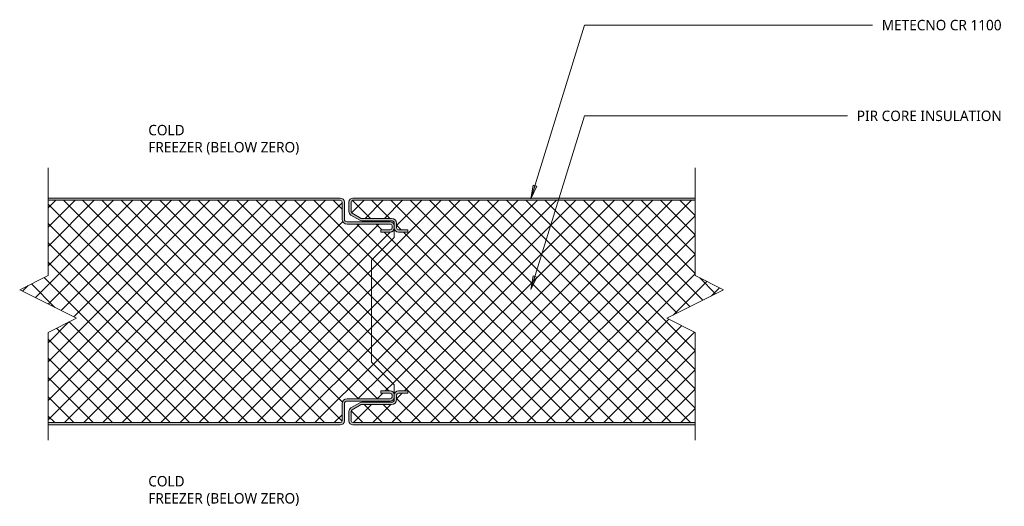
# Model space of a CAD drawing. Header units: millimetres. Extents: x 122 to 556, y -56 to 159.
import ezdxf

# ---------------------------------------------------------------- set-up
doc = ezdxf.new("R2010")
doc.units = ezdxf.units.MM
for name, color, linetype, lineweight in [('A-DETL', 90, 'Continuous', 13), ('A-DETL-GENF', 92, 'Continuous', 13), ('G-ANNO-TEXT', 231, 'Continuous', 9)]:
    doc.layers.add(name, color=color, linetype=linetype, lineweight=lineweight)
doc.styles.add('Yu Gothic', font='Yu Gothic.ttf', dxfattribs={"height": 4.6})
doc.styles.add('Yu Gothic_B', font='Yu Gothic.ttf', dxfattribs={"height": 4.6})
pattern_1 = [(45, (0, 0), (-4.24264, 4.24264), []), (135, (0, 0), (-4.24264, -4.24264), [])]

# ---------------------------------------------------------------- blocks, each defined once
blk = doc.blocks.new('Break Line _M_ - Break Line _M_-5522365-19 TYPICAL WALL JOINT FREEZER _ COOLROOM 01')
at = {"layer": 'A-DETL-GENF'}
for p, q in [((6.25, 12.5), (-6.25, -12.5)), ((12.5, 0), (6.25, 12.5)), ((-12.5, 0), (-60, 0)), ((-6.25, -12.5), (-12.5, 0)), ((60, 0), (12.5, 0))]:
    blk.add_line(p, q, dxfattribs=at)
blk = doc.blocks.new('Break Line _M_ - Break Line _M_-5522490-19 TYPICAL WALL JOINT FREEZER _ COOLROOM 01')
at = {"layer": 'A-DETL-GENF'}
for p, q in [((-12.5, 0), (-6.25, 12.5)), ((-6.25, 12.5), (6.25, -12.5)), ((-60, 0), (-12.5, 0)), ((6.25, -12.5), (12.5, 0)), ((12.5, 0), (60, 0))]:
    blk.add_line(p, q, dxfattribs=at)

msp = doc.modelspace()

# ---------------------------------------------------------------- hatches: boundary and pattern name
at = {"layer": 'A-DETL-GENF'}
h = msp.add_hatch(dxfattribs=at)
h.set_pattern_fill('FP_1', color=253, style=0, pattern_type=2)
h.set_pattern_definition(pattern_1)
h.paths.add_polyline_path([(263.65, -19.06), (263.86, -19.03), (264.12, -18.9), (264.22, -18.82), (264.35, -18.66), (264.43, -18.46), (264.45, -18.26), (264.45, -10.76), (264.54, -10.16), (264.75, -9.66), (265.1, -9.2), (265.55, -8.85), (266.08, -8.63), (266.65, -8.56), (285.65, -8.56), (285.86, -8.53), (286.12, -8.4), (286.22, -8.32), (286.35, -8.16), (286.43, -7.96), (286.45, -7.76), (286.45, -6.86), (286.43, -6.65), (286.35, -6.46), (286.16, -6.25), (286.05, -6.16), (285.86, -6.08), (285.65, -6.06), (281.45, -6.06), (281.45, -5.06), (285.65, -5.06), (286.18, -5.14), (286.55, -5.3), (286.93, -5.58), (287.21, -5.96), (287.39, -6.39), (287.45, -6.86), (287.45, -2.46), (277.45, 7.55), (277.45, 52.62), (287.45, 62.54), (287.43, 66.53), (287.37, 66.2), (287.12, 65.72), (287.06, 65.62), (286.78, 65.34), (286.43, 65.12), (286.05, 64.99), (285.65, 64.94), (281.45, 64.94), (281.45, 65.94), (285.83, 65.96), (286, 66.02), (286.16, 66.13), (286.28, 66.25), (286.37, 66.4), (286.43, 66.57), (286.45, 66.75), (286.45, 67.64), (286.43, 67.85), (286.29, 68.11), (286.16, 68.25), (286.05, 68.34), (285.86, 68.42), (285.65, 68.44), (266.65, 68.44), (266.05, 68.53), (265.55, 68.74), (265.1, 69.09), (264.75, 69.54), (264.53, 70.07), (264.45, 70.64), (264.45, 78.14), (264.43, 78.35), (264.35, 78.54), (264.22, 78.71), (264.05, 78.84), (263.86, 78.92), (263.65, 78.94), (134.95, 78.94), (134.95, 45.74), (122.45, 39.49), (147.45, 26.99), (134.95, 20.74), (134.95, -19.06), (233.68, -19.06)])
h = msp.add_hatch(color=8, dxfattribs=at)
h.paths.add_polyline_path([(263.65, -20.06), (264.12, -19.99), (264.55, -19.81), (264.93, -19.53), (265.21, -19.16), (265.39, -18.72), (265.45, -18.26), (265.45, -10.76), (265.49, -10.45), (265.61, -10.16), (265.8, -9.91), (266.05, -9.72), (266.34, -9.6), (266.65, -9.56), (285.65, -9.56), (286.16, -9.48), (286.55, -9.31), (286.93, -9.03), (287.21, -8.66), (287.39, -8.22), (287.45, -7.76), (287.45, -6.86), (287.39, -6.39), (287.21, -5.96), (286.93, -5.58), (286.55, -5.3), (286.12, -5.12), (285.65, -5.06), (281.45, -5.06), (281.45, -6.06), (285.65, -6.06), (285.86, -6.08), (286.05, -6.16), (286.22, -6.29), (286.35, -6.46), (286.43, -6.65), (286.45, -6.86), (286.45, -7.76), (286.43, -7.96), (286.35, -8.16), (286.16, -8.36), (286.05, -8.45), (285.86, -8.53), (285.65, -8.56), (266.65, -8.56), (266.08, -8.63), (265.55, -8.85), (265.1, -9.2), (264.75, -9.66), (264.53, -10.19), (264.45, -10.76), (264.45, -18.26), (264.43, -18.46), (264.35, -18.66), (264.22, -18.82), (264.05, -18.95), (263.86, -19.03), (263.65, -19.06), (134.95, -19.06), (134.95, -20.06), (233.68, -20.06)])
h.paths.add_polyline_path([(281.45, 64.94), (285.65, 64.94), (286.05, 64.99), (286.43, 65.12), (286.78, 65.34), (287.06, 65.62), (287.27, 65.96), (287.41, 66.34), (287.45, 66.75), (287.45, 67.64), (287.39, 68.11), (287.21, 68.54), (286.93, 68.92), (286.55, 69.2), (286.12, 69.38), (285.65, 69.44), (266.65, 69.44), (266.34, 69.48), (266.05, 69.6), (265.8, 69.8), (265.61, 70.04), (265.49, 70.33), (265.45, 70.64), (265.45, 78.14), (265.39, 78.61), (265.21, 79.04), (264.93, 79.42), (264.55, 79.7), (264.12, 79.88), (263.65, 79.94), (134.95, 79.94), (134.95, 78.94), (263.65, 78.94), (263.86, 78.92), (264.05, 78.84), (264.22, 78.71), (264.35, 78.54), (264.43, 78.35), (264.45, 78.14), (264.45, 70.64), (264.53, 70.07), (264.75, 69.54), (265.1, 69.09), (265.55, 68.74), (266.08, 68.52), (266.65, 68.44), (285.65, 68.44), (285.86, 68.42), (286.05, 68.34), (286.22, 68.21), (286.35, 68.04), (286.43, 67.85), (286.45, 67.64), (286.43, 66.57), (286.37, 66.4), (286.27, 66.24), (286.15, 66.12), (286, 66.02), (285.83, 65.96), (285.65, 65.94), (281.45, 65.94)])
h = msp.add_hatch(color=8, dxfattribs=at)
h.paths.add_polyline_path([(280.33, -20.06), (419.95, -20.06), (419.95, -19.06), (269.25, -19.06), (269.05, -19.03), (268.85, -18.95), (268.69, -18.82), (268.56, -18.66), (268.48, -18.46), (268.45, -18.26), (268.45, -14.1), (268.48, -13.89), (268.56, -13.7), (268.69, -13.53), (268.85, -13.4), (272.92, -11.06), (286.25, -11.06), (286.82, -10.98), (287.35, -10.76), (287.81, -10.41), (288.16, -9.96), (288.38, -9.43), (288.45, -8.86), (288.45, -6.86), (288.48, -6.65), (288.56, -6.46), (288.69, -6.29), (288.85, -6.16), (289.08, -6.08), (289.25, -6.06), (293.45, -6.06), (293.45, -5.06), (289.08, -5.08), (288.72, -5.14), (288.35, -5.3), (287.98, -5.58), (287.69, -5.96), (287.51, -6.39), (287.45, -6.86), (287.45, -8.86), (287.41, -9.17), (287.29, -9.46), (287.1, -9.7), (286.85, -9.9), (286.56, -10.02), (286.16, -10.06), (273.13, -10.06), (272.66, -10.12), (272.23, -10.3), (268.35, -12.54), (267.98, -12.82), (267.69, -13.2), (267.51, -13.63), (267.45, -14.1), (267.45, -18.26), (267.51, -18.72), (267.69, -19.16), (267.98, -19.53), (268.35, -19.81), (268.79, -19.99), (269.25, -20.06)])
h.paths.add_polyline_path([(291.99, 64.94), (293.45, 64.94), (293.45, 65.94), (289.08, 65.97), (289.04, 65.97), (288.85, 66.05), (288.64, 66.24), (288.56, 66.35), (288.48, 66.54), (288.45, 66.75), (288.45, 68.86), (288.35, 69.4), (288.12, 69.91), (287.77, 70.34), (287.32, 70.67), (286.8, 70.88), (286.16, 70.95), (272.92, 70.95), (268.85, 73.29), (268.67, 73.44), (268.56, 73.58), (268.48, 73.78), (268.45, 73.98), (268.45, 78.14), (268.48, 78.35), (268.56, 78.54), (268.69, 78.71), (268.85, 78.84), (269.05, 78.92), (269.25, 78.94), (419.95, 78.94), (419.95, 79.94), (269.25, 79.94), (268.79, 79.88), (268.35, 79.7), (267.98, 79.42), (267.69, 79.04), (267.51, 78.61), (267.45, 78.14), (267.45, 73.98), (267.51, 73.52), (267.69, 73.08), (267.98, 72.71), (268.35, 72.43), (272.23, 70.19), (272.66, 70.01), (273.13, 69.95), (286.25, 69.95), (286.55, 69.91), (286.83, 69.8), (287.07, 69.62), (287.26, 69.39), (287.39, 69.12), (287.45, 68.83), (287.45, 66.73), (287.53, 66.24), (287.69, 65.85), (287.98, 65.47), (288.35, 65.19), (288.79, 65.01), (289.25, 64.94)])
h = msp.add_hatch(dxfattribs=at)
h.set_pattern_fill('FP_1', color=253, style=0, pattern_type=2)
h.set_pattern_definition(pattern_1)
h.paths.add_polyline_path([(373.63, -19.06), (419.95, -19.06), (419.95, 20.74), (407.45, 26.99), (432.45, 39.49), (419.95, 45.74), (419.95, 78.94), (269.25, 78.94), (269.05, 78.92), (268.79, 78.79), (268.67, 78.69), (268.56, 78.54), (268.48, 78.35), (268.45, 78.14), (268.45, 73.98), (268.48, 73.78), (268.56, 73.58), (268.69, 73.42), (268.85, 73.29), (272.92, 70.95), (286.25, 70.95), (286.83, 70.87), (287.32, 70.67), (287.77, 70.34), (288.12, 69.91), (288.35, 69.4), (288.45, 68.83), (288.45, 66.75), (288.48, 66.54), (288.56, 66.35), (288.69, 66.18), (288.85, 66.05), (289.08, 65.97), (289.25, 65.94), (293.45, 65.94), (293.45, 64.94), (289.08, 64.97), (288.79, 65.01), (288.35, 65.19), (287.98, 65.47), (287.69, 65.85), (287.5, 66.34), (287.45, 66.57), (287.45, 62.54), (277.45, 52.62), (277.45, 7.55), (287.45, -2.46), (287.45, -6.86), (287.51, -6.39), (287.69, -5.96), (287.98, -5.58), (288.35, -5.3), (288.79, -5.12), (289.25, -5.06), (293.45, -5.06), (293.45, -6.06), (289.08, -6.08), (289.05, -6.08), (288.85, -6.16), (288.69, -6.29), (288.56, -6.46), (288.48, -6.65), (288.45, -6.86), (288.45, -8.86), (288.36, -9.46), (288.16, -9.96), (287.81, -10.41), (287.35, -10.76), (286.82, -10.98), (286.16, -11.06), (272.92, -11.06), (268.85, -13.4), (268.67, -13.55), (268.56, -13.7), (268.48, -13.89), (268.45, -14.1), (268.45, -18.26), (268.48, -18.46), (268.61, -18.72), (268.69, -18.82), (268.85, -18.95), (269.05, -19.03), (269.25, -19.06), (280.33, -19.06)])
at = {"layer": 'G-ANNO-TEXT'}
for points in [[(347.64, 79.63), (350.16, 85.13), (348.65, 85.59)], [(347.64, 39.63), (350.16, 45.13), (348.65, 45.59)]]:
    msp.add_hatch(color=7, dxfattribs=at).paths.add_polyline_path(points)

# ---------------------------------------------------------------- linework, layer by layer
at = {"layer": 'A-DETL'}
for p, q in [((263.65, 79.94), (134.95, 79.94)), ((134.95, 78.94), (263.65, 78.94)), ((263.65, 78.94), (134.95, 78.94)), ((264.45, 78.14), (264.45, 70.64)), ((264.45, 70.64), (264.45, 78.14)), ((265.45, 70.64), (265.45, 78.14)), ((267.45, 78.14), (267.45, 73.98)), ((268.45, 73.98), (268.45, 78.14)), ((268.45, 78.14), (268.45, 73.98)), ((419.95, 79.94), (269.25, 79.94)), ((269.25, 78.94), (419.95, 78.94)), ((419.95, 78.94), (269.25, 78.94)), ((285.65, 69.44), (266.65, 69.44)), ((268.35, 72.43), (272.23, 70.19)), ((272.92, 70.95), (268.85, 73.29)), ((268.85, 73.29), (272.92, 70.95)), ((286.25, 70.95), (272.92, 70.95)), ((272.92, 70.95), (286.25, 70.95)), ((273.13, 69.95), (286.25, 69.95)), ((266.65, 68.44), (285.65, 68.44)), ((285.65, 68.44), (266.65, 68.44)), ((285.65, 65.94), (281.45, 65.94)), ((281.45, 65.94), (281.45, 64.94)), ((281.45, 64.94), (281.45, 65.94)), ((281.45, 65.94), (285.65, 65.94)), ((286.45, 67.64), (286.45, 66.75)), ((286.45, 66.75), (286.45, 67.64)), ((287.45, 68.83), (287.45, 67.64)), ((287.45, 66.75), (287.45, 67.64)), ((287.45, 66.75), (287.45, 62.54)), ((287.45, 62.54), (287.45, 66.64)), ((288.45, 66.75), (288.45, 68.86)), ((288.45, 68.86), (288.45, 66.75)), ((293.45, 65.94), (289.25, 65.94)), ((289.25, 65.94), (293.45, 65.94)), ((293.45, 64.94), (293.45, 65.94)), ((293.45, 65.94), (293.45, 64.95)), ((277.45, 52.62), (287.45, 62.54)), ((287.45, 62.54), (277.45, 52.62)), ((281.45, 64.94), (285.65, 64.94)), ((285.65, 64.94), (281.45, 64.94)), ((293.45, 64.95), (289.25, 64.95)), ((289.25, 64.94), (293.45, 64.94)), ((277.45, 7.55), (277.45, 52.62)), ((277.45, 52.62), (277.45, 7.55)), ((287.45, -2.46), (277.45, 7.55)), ((277.45, 7.55), (287.45, -2.46)), ((287.45, -6.86), (287.45, -2.46)), ((287.45, -2.46), (287.45, -6.86)), ((285.65, -8.56), (266.65, -8.56)), ((266.65, -8.56), (285.65, -8.56)), ((285.65, -5.06), (281.45, -5.06)), ((281.45, -5.06), (281.45, -6.06)), ((281.45, -6.06), (281.45, -5.06)), ((281.45, -5.06), (285.65, -5.06)), ((281.45, -6.06), (285.65, -6.06)), ((285.65, -6.06), (281.45, -6.06)), ((286.45, -6.86), (286.45, -7.76)), ((286.45, -7.76), (286.45, -6.86)), ((287.45, -7.76), (287.45, -6.86)), ((287.45, -7.76), (287.45, -8.86)), ((288.45, -7.76), (288.45, -6.86)), ((288.45, -6.86), (288.45, -7.76)), ((288.45, -8.86), (288.45, -7.76)), ((288.45, -7.76), (288.45, -8.86)), ((293.45, -5.06), (289.25, -5.06)), ((289.25, -5.06), (293.45, -5.06)), ((289.25, -6.06), (293.45, -6.06)), ((293.45, -6.06), (289.25, -6.06)), ((293.45, -6.06), (293.45, -5.06)), ((293.45, -5.06), (293.45, -6.06)), ((264.45, -10.76), (264.45, -18.26)), ((264.45, -18.26), (264.45, -10.76)), ((265.45, -18.26), (265.45, -10.76)), ((266.65, -9.56), (285.65, -9.56)), ((272.23, -10.3), (268.35, -12.54)), ((268.85, -13.4), (272.92, -11.06)), ((272.92, -11.06), (268.85, -13.4)), ((272.92, -11.06), (286.25, -11.06)), ((286.25, -11.06), (272.92, -11.06)), ((286.25, -10.06), (273.13, -10.06)), ((267.45, -14.1), (267.45, -18.26)), ((268.45, -18.26), (268.45, -14.1)), ((268.45, -14.1), (268.45, -18.26)), ((263.65, -19.06), (134.95, -19.06)), ((134.95, -19.06), (263.65, -19.06)), ((134.95, -20.06), (263.65, -20.06)), ((419.95, -19.06), (269.25, -19.06)), ((269.25, -19.06), (419.95, -19.06)), ((269.25, -20.06), (419.95, -20.06))]:
    msp.add_line(p, q, dxfattribs=at)
for centre, radius, start, end in [((263.65, 78.14), 1.8, 360, 90), ((263.65, 78.14), 0.8, 360, 90), ((263.65, 78.14), 0.8, 0, 90), ((269.25, 78.14), 1.8, 90, 180), ((269.25, 78.14), 0.8, 90, 180), ((269.25, 78.14), 0.8, 90, 180), ((269.25, 73.98), 1.8, 180, 240), ((269.25, 73.98), 0.8, 180, 240), ((269.25, 73.98), 0.8, 180, 240), ((266.65, 70.64), 2.2, 180, 270), ((266.65, 70.64), 2.2, 180, 270), ((266.65, 70.64), 1.2, 180, 270), ((273.13, 71.75), 1.8, 240, 270), ((285.65, 67.64), 1.8, 0, 90), ((286.25, 68.75), 2.2, 2.8619, 90), ((286.25, 68.75), 2.2, 2.8619, 90), ((286.25, 68.75), 1.2, 3.8753, 90), ((285.65, 67.64), 0.8, 360, 90), ((285.65, 67.64), 0.8, 0, 90), ((285.65, 66.74), 0.8, 270, 0.0734), ((285.65, 66.74), 1.8, 270, 0.049), ((285.65, 66.74), 0.8, 270, 0.0734), ((285.65, 66.74), 1.8, 270, 356.8356), ((289.25, 66.75), 1.8, 180.0111, 270), ((289.25, 66.75), 1.8, 180, 270), ((289.25, 66.75), 0.801, 180, 270), ((289.25, 66.75), 0.801, 180, 270), ((266.65, -10.76), 2.2, 90, 180), ((266.65, -10.76), 2.2, 90, 180), ((285.65, -6.86), 1.8, 360, 90), ((285.65, -6.86), 1.8, 0, 90), ((285.65, -6.86), 0.8, 0, 90), ((285.65, -6.86), 0.8, 0, 90), ((285.65, -7.76), 1.8, 270, 0), ((285.65, -7.76), 0.8, 270, 360), ((285.65, -7.76), 0.8, 270, 360), ((289.25, -6.86), 1.8, 90, 180), ((289.25, -6.86), 1.8, 90, 180), ((289.25, -6.86), 0.8, 90, 180), ((289.25, -6.86), 0.8, 90, 180), ((266.65, -10.76), 1.2, 90, 180), ((269.25, -14.1), 1.8, 120, 180), ((273.13, -11.86), 1.8, 90, 120), ((286.25, -8.86), 1.2, 270, 0), ((286.25, -8.86), 2.2, 270, 360), ((286.25, -8.86), 2.2, 270, 0), ((269.25, -14.1), 0.8, 120, 180), ((269.25, -14.1), 0.8, 120, 180), ((263.65, -18.26), 1.8, 270, 0), ((263.65, -18.26), 0.8, 270, 0), ((263.65, -18.26), 0.8, 270, 360), ((269.25, -18.26), 1.8, 180, 270), ((269.25, -18.26), 0.8, 180, 270), ((269.25, -18.26), 0.8, 180, 270)]:
    msp.add_arc(centre, radius, start, end, dxfattribs=at)
at = {"layer": 'G-ANNO-TEXT', "color": 7}
for p, q in [((347.64, 79.63), (371.21, 156.16)), ((371.21, 156.16), (477.16, 156.16)), ((477.16, 156.16), (498.07, 156.16)), ((347.64, 39.63), (371.21, 116.16)), ((371.21, 116.16), (477.16, 116.16)), ((477.16, 116.16), (487.09, 116.16)), ((348.65, 85.59), (347.64, 79.63)), ((347.64, 79.63), (350.16, 85.13)), ((350.16, 85.13), (348.65, 85.59)), ((348.65, 45.59), (347.64, 39.63)), ((347.64, 39.63), (350.16, 45.13)), ((350.16, 45.13), (348.65, 45.59))]:
    msp.add_line(p, q, dxfattribs=at)

# ---------------------------------------------------------------- block references
at = {"layer": 'A-DETL-GENF'}
for name, p, rotation in [('Break Line _M_ - Break Line _M_-5522365-19 TYPICAL WALL JOINT FREEZER _ COOLROOM 01', (134.95, 33.24), 270.0000000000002), ('Break Line _M_ - Break Line _M_-5522490-19 TYPICAL WALL JOINT FREEZER _ COOLROOM 01', (419.95, 33.24), 269.9999999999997)]:
    msp.add_blockref(name, p, dxfattribs=dict(at, rotation=rotation))

# ---------------------------------------------------------------- texts
at = {"layer": 'G-ANNO-TEXT', "color": 7, "char_height": 4.6, "attachment_point": 1, "bg_fill": 3, "box_fill_scale": 1.25, "bg_fill_color": 9, "bg_fill_true_color": 13158600, "bg_fill_transparency": 0}
for s, insert, width, style in [('METECNO CR 1100', (502.13, 158.46), 65.7384, 'Yu Gothic'), ('PIR CORE INSULATION', (491.15, 118.46), 79.0464, 'Yu Gothic'), ('COLD', (179.09, 112.18), 20.6835, 'Yu Gothic_B'), ('FREEZER (BELOW ZERO)', (179.09, 104.64), 89.1476, 'Yu Gothic_B'), ('COLD', (179.09, -42.57), 20.6835, 'Yu Gothic_B'), ('FREEZER (BELOW ZERO)', (179.09, -50.11), 89.1476, 'Yu Gothic_B')]:
    msp.add_mtext(s, dxfattribs=dict(at, insert=insert, width=width, style=style))

doc.saveas('drawing.dxf')
